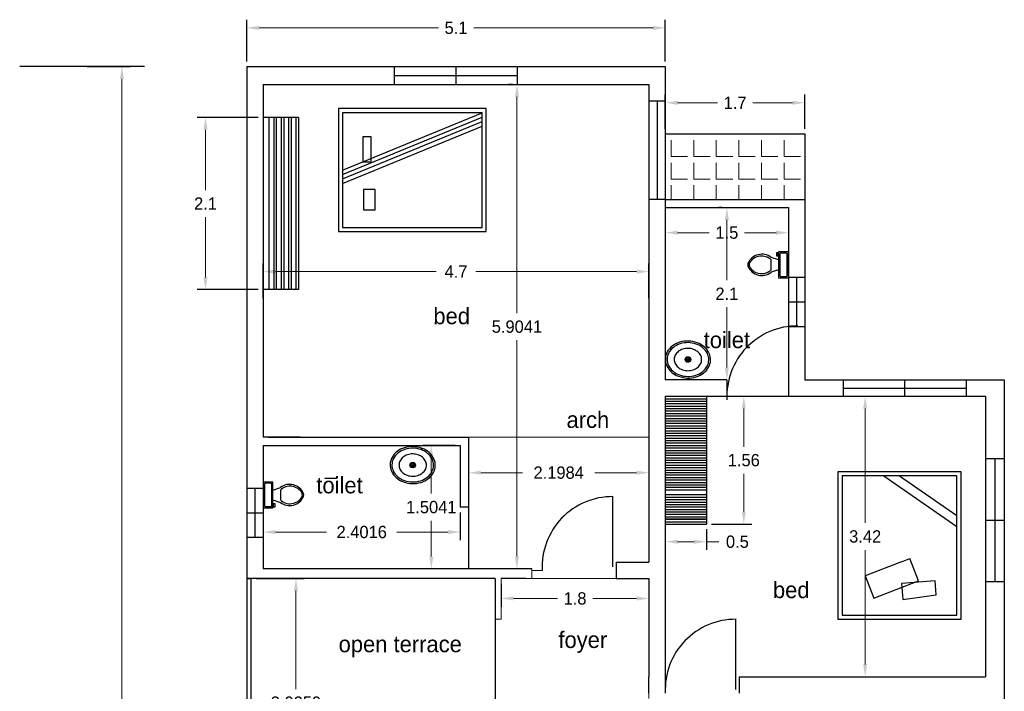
# Model space of a CAD drawing. Header units: inches. Extents: x -100 to 1476, y -184 to 112.
# Tile 12 of 36: x 30.56 to 42.56, y 36.38 to 44.57. Entities that reach past the tile are written whole.
import ezdxf

# ---------------------------------------------------------------- set-up
doc = ezdxf.new("R2010")
doc.units = ezdxf.units.IN
doc.header["$MEASUREMENT"] = 0
doc.header["$PDMODE"] = 66
doc.dimstyles.get("Standard").update_dxf_attribs({"dimtxt": 0.15, "dimasz": 0.15, "dimexe": 0.1, "dimexo": 0.0625, "dimgap": 0.09, "dimtad": 0, "dimtih": 1, "dimtoh": 1, "dimdec": 4, "dimdsep": 46, "dimtxsty": 'Standard', "dimcen": 0.09, "dimadec": 0, "dimazin": 0, "dimtfac": 1, "dimtdec": 4, "dimtofl": 0, "dimtmove": 0, "dimatfit": 3, "dimfxl": 0, "dimtolj": 1, "dimtzin": 0, "dimlwd": 15, "dimarcsym": 0})

# ---------------------------------------------------------------- blocks, each defined once
blk = doc.blocks.new('*D12')
at = {"color": 0, "lineweight": -2, "transparency": 16777216}
for p, q in [((31.385, 43.998), (31.909, 43.998)), ((31.746, 28.137), (31.709, 28.137))]:
    blk.add_line(p, q, dxfattribs=at)
at = {"color": 0, "lineweight": 15, "transparency": 16777216}
for p, q in [((31.809, 43.848), (31.809, 36.233)), ((31.809, 28.287), (31.809, 35.903))]:
    blk.add_line(p, q, dxfattribs=at)
at = {"color": 0, "transparency": 16777216}
for points in [[(31.784, 43.848), (31.834, 43.848), (31.809, 43.998)], [(31.784, 28.287), (31.834, 28.287), (31.809, 28.137)]]:
    blk.add_solid(points, dxfattribs=at)
at = {"layer": 'Defpoints', "color": 0, "transparency": 16777216}
for p in [(31.323, 43.998), (31.809, 28.137), (31.809, 28.137)]:
    blk.add_point(p, dxfattribs=at)
at = {"color": 0, "transparency": 16777216, "insert": (31.809, 36.068), "char_height": 0.15, "attachment_point": 5}
blk.add_mtext('\\A1;15.861', dxfattribs=at)
blk = doc.blocks.new('*D16')
at = {"color": 0, "lineweight": -2, "transparency": 16777216}
for p, q in [((40.442, 39.977), (40.964, 39.977)), ((40.442, 36.557), (40.964, 36.557))]:
    blk.add_line(p, q, dxfattribs=at)
at = {"color": 0, "lineweight": 15, "transparency": 16777216}
for p, q in [((40.864, 39.827), (40.864, 38.432)), ((40.864, 36.707), (40.864, 38.102))]:
    blk.add_line(p, q, dxfattribs=at)
at = {"color": 0, "transparency": 16777216}
for points in [[(40.839, 39.827), (40.889, 39.827), (40.864, 39.977)], [(40.839, 36.707), (40.889, 36.707), (40.864, 36.557)]]:
    blk.add_solid(points, dxfattribs=at)
at = {"layer": 'Defpoints', "color": 0, "transparency": 16777216}
for p in [(40.379, 39.977), (40.379, 36.557), (40.864, 36.557)]:
    blk.add_point(p, dxfattribs=at)
at = {"color": 0, "transparency": 16777216, "insert": (40.864, 38.267), "char_height": 0.15, "attachment_point": 5}
blk.add_mtext('\\A1;3.42', dxfattribs=at)
blk = doc.blocks.new('*D18')
at = {"color": 0, "lineweight": -2, "transparency": 16777216}
for p, q in [((38.429, 38.355), (38.429, 38.103)), ((38.929, 38.355), (38.929, 38.103))]:
    blk.add_line(p, q, dxfattribs=at)
at = {"color": 0, "lineweight": 15, "transparency": 16777216}
for p, q in [((38.579, 38.203), (38.779, 38.203)), ((38.929, 38.203), (39.079, 38.203))]:
    blk.add_line(p, q, dxfattribs=at)
at = {"color": 0, "transparency": 16777216}
for points in [[(38.579, 38.228), (38.579, 38.178), (38.429, 38.203)], [(38.779, 38.228), (38.779, 38.178), (38.929, 38.203)]]:
    blk.add_solid(points, dxfattribs=at)
at = {"layer": 'Defpoints', "color": 0, "transparency": 16777216}
for p in [(38.429, 38.417), (38.929, 38.417), (38.929, 38.203)]:
    blk.add_point(p, dxfattribs=at)
at = {"color": 0, "transparency": 16777216, "insert": (39.307, 38.203), "char_height": 0.15, "attachment_point": 5}
blk.add_mtext('\\A1;0.5', dxfattribs=at)
blk = doc.blocks.new('*D19')
at = {"color": 0, "lineweight": -2, "transparency": 16777216}
for p, q in [((38.992, 39.977), (39.485, 39.977)), ((38.992, 38.417), (39.485, 38.417))]:
    blk.add_line(p, q, dxfattribs=at)
at = {"color": 0, "lineweight": 15, "transparency": 16777216}
for p, q in [((39.385, 39.827), (39.385, 39.362)), ((39.385, 38.567), (39.385, 39.032))]:
    blk.add_line(p, q, dxfattribs=at)
at = {"color": 0, "transparency": 16777216}
for points in [[(39.36, 39.827), (39.41, 39.827), (39.385, 39.977)], [(39.36, 38.567), (39.41, 38.567), (39.385, 38.417)]]:
    blk.add_solid(points, dxfattribs=at)
at = {"layer": 'Defpoints', "color": 0, "transparency": 16777216}
for p in [(38.929, 39.977), (38.929, 38.417), (39.385, 38.417)]:
    blk.add_point(p, dxfattribs=at)
at = {"color": 0, "transparency": 16777216, "insert": (39.385, 39.197), "char_height": 0.15, "attachment_point": 5}
blk.add_mtext('\\A1;1.56', dxfattribs=at)
blk = doc.blocks.new('*D20')
at = {"color": 0, "lineweight": -2, "transparency": 16777216}
for p, q in [((33.329, 44.061), (33.329, 44.569)), ((38.429, 44.061), (38.429, 44.569))]:
    blk.add_line(p, q, dxfattribs=at)
at = {"color": 0, "lineweight": 15, "transparency": 16777216}
for p, q in [((33.479, 44.469), (35.664, 44.469)), ((38.279, 44.469), (36.094, 44.469))]:
    blk.add_line(p, q, dxfattribs=at)
at = {"color": 0, "transparency": 16777216}
for points in [[(33.479, 44.494), (33.479, 44.444), (33.329, 44.469)], [(38.279, 44.494), (38.279, 44.444), (38.429, 44.469)]]:
    blk.add_solid(points, dxfattribs=at)
at = {"layer": 'Defpoints', "color": 0, "transparency": 16777216}
for p in [(38.429, 44.469), (33.329, 43.998), (38.429, 43.998)]:
    blk.add_point(p, dxfattribs=at)
at = {"color": 0, "transparency": 16777216, "insert": (35.879, 44.469), "char_height": 0.15, "attachment_point": 5}
blk.add_mtext('\\A1;5.1', dxfattribs=at)
blk = doc.blocks.new('*D21')
at = {"color": 0, "lineweight": -2, "transparency": 16777216}
for p, q in [((38.429, 43.24), (38.429, 43.656)), ((40.129, 43.24), (40.129, 43.656))]:
    blk.add_line(p, q, dxfattribs=at)
at = {"color": 0, "lineweight": 15, "transparency": 16777216}
for p, q in [((38.579, 43.556), (39.064, 43.556)), ((39.979, 43.556), (39.494, 43.556))]:
    blk.add_line(p, q, dxfattribs=at)
at = {"color": 0, "transparency": 16777216}
for points in [[(38.579, 43.581), (38.579, 43.531), (38.429, 43.556)], [(39.979, 43.581), (39.979, 43.531), (40.129, 43.556)]]:
    blk.add_solid(points, dxfattribs=at)
at = {"layer": 'Defpoints', "color": 0, "transparency": 16777216}
for p in [(40.129, 43.556), (38.429, 43.177), (40.129, 43.177)]:
    blk.add_point(p, dxfattribs=at)
at = {"color": 0, "transparency": 16777216, "insert": (39.279, 43.556), "char_height": 0.15, "attachment_point": 5}
blk.add_mtext('\\A1;1.7', dxfattribs=at)
blk = doc.blocks.new('Toilet - top')
for p, q in [((9.5, -6), (9.5, -2)), ((-10, -8.5), (-8, -8.5)), ((-10, -9.5), (-10, -8.5)), ((-7, -9.5), (-10, -9.5)), ((-8, -8.5), (-8, -8)), ((-7, -8), (-7, -9.5)), ((-4, -8), (-6, -14)), ((4, -14), (-4, -14)), ((4, -8), (6, -14))]:
    blk.add_line(p, q)
blk.add_lwpolyline([(10.5, -8), (10.5, 0), (-10.5, 0), (-10.5, -8)], close=True)
for points in [[(-9.5, -2), (-9.5, -6)], [(8.5, -1), (-8.5, -1)], [(-8.5, -7), (8.5, -7)]]:
    blk.add_lwpolyline(points)
for centre, radius, start, end in [((-8.62, -1.88), 0.884, 81.8699, 188.1301), ((-8.62, -6.12), 0.884, 171.8699, 278.1301), ((8.62, -1.88), 0.884, 351.8699, 98.1301), ((8.62, -6.12), 0.884, 261.8699, 8.1301), ((3.52, -21.58), 12.17, 141.46911, 247.97143), ((4.2, -21.82), 11.33, 136.36773, 238.94682), ((-3.52, -21.58), 12.17, 292.02843, 38.53071), ((-4.2, -21.82), 11.33, 301.05301, 43.63209), ((0, -27.88), 4, 245.73182, 294.26817), ((0, -29), 4, 254.86053, 285.13947)]:
    blk.add_arc(centre, radius, start, end)
blk = doc.blocks.new('Sink - Oval top')
for p, q in [((-1, 0), (1, 0)), ((0, 1), (0, -1))]:
    blk.add_line(p, q)
at = {"linetype": 'Continuous'}
for points in [[(-12.23, 0.39, 0.117634), (-11.46, -3.36, 0.104469), (-8.88, -6.8, 0.090016), (-5.08, -9.07, 0.08192), (-0.32, -10.02, 0.08192), (4.49, -9.38, 0.090016), (8.42, -7.36, 0.104469), (11.22, -4.09, 0.117634), (12.23, -0.39, 0.117634), (11.46, 3.36, 0.104469), (8.88, 6.8, 0.090016), (5.08, 9.07, 0.08192), (0.32, 10.02, 0.08192), (-4.49, 9.38, 0.090016), (-8.42, 7.36, 0.104469), (-11.22, 4.09, 0.117634)], [(-11.29, 0.16, 0.118622), (-10.52, -3.25, 0.104678), (-8.07, -6.36, 0.089562), (-4.54, -8.37, 0.081185), (-0.13, -9.15, 0.081185), (4.3, -8.49, 0.089562), (7.89, -6.58, 0.104678), (10.42, -3.55, 0.118622), (11.29, -0.16, 0.118622), (10.52, 3.25, 0.104678), (8.07, 6.36, 0.089562), (4.54, 8.37, 0.081185), (0.13, 9.15, 0.081185), (-4.3, 8.49, 0.089562), (-7.89, 6.58, 0.104678), (-10.42, 3.55, 0.118622)], [(-7.42, 0.08, 0.118283), (-6.91, -2.17, 0.104607), (-5.29, -4.21, 0.089718), (-2.97, -5.53, 0.081436), (-0.07, -6.04, 0.081436), (2.84, -5.59, 0.089718), (5.2, -4.33, 0.104607), (6.86, -2.32, 0.118283), (7.42, -0.08, 0.118283), (6.91, 2.17, 0.104607), (5.29, 4.21, 0.089718), (2.97, 5.53, 0.081436), (0.07, 6.04, 0.081436), (-2.84, 5.59, 0.089718), (-5.2, 4.33, 0.104607), (-6.86, 2.32, 0.118283)]]:
    blk.add_lwpolyline(points, format="xyb", close=True, dxfattribs=at)
for radius in [1.5, 1]:
    blk.add_circle((0, 0), radius)
blk = doc.blocks.new('*D32')
at = {"color": 0, "lineweight": -2, "transparency": 16777216}
for p, q in [((39.117, 42.277), (39.079, 42.277)), ((39.117, 40.177), (39.079, 40.177))]:
    blk.add_line(p, q, dxfattribs=at)
at = {"color": 0, "lineweight": 15, "transparency": 16777216}
for p, q in [((39.179, 42.127), (39.179, 41.392)), ((39.179, 40.327), (39.179, 41.062))]:
    blk.add_line(p, q, dxfattribs=at)
at = {"color": 0, "lineweight": 18, "transparency": 16777216}
for points in [[(39.154, 42.127), (39.204, 42.127), (39.179, 42.277)], [(39.154, 40.327), (39.204, 40.327), (39.179, 40.177)]]:
    blk.add_solid(points, dxfattribs=at)
at = {"layer": 'Defpoints', "color": 0, "lineweight": 18, "transparency": 16777216}
for p in [(39.179, 42.277), (39.179, 42.277), (39.179, 40.177)]:
    blk.add_point(p, dxfattribs=at)
at = {"color": 0, "transparency": 16777216, "insert": (39.179, 41.227), "char_height": 0.15, "attachment_point": 5}
blk.add_mtext('\\A1;2.1', dxfattribs=at)
blk = doc.blocks.new('*D33')
at = {"color": 0, "lineweight": -2, "transparency": 16777216}
for p, q in [((38.429, 42.215), (38.429, 41.872)), ((39.929, 42.215), (39.929, 41.872))]:
    blk.add_line(p, q, dxfattribs=at)
at = {"color": 0, "lineweight": 15, "transparency": 16777216}
for p, q in [((38.579, 41.972), (38.964, 41.972)), ((39.779, 41.972), (39.394, 41.972))]:
    blk.add_line(p, q, dxfattribs=at)
at = {"color": 0, "lineweight": 18, "transparency": 16777216}
for points in [[(38.579, 41.997), (38.579, 41.947), (38.429, 41.972)], [(39.779, 41.997), (39.779, 41.947), (39.929, 41.972)]]:
    blk.add_solid(points, dxfattribs=at)
at = {"layer": 'Defpoints', "color": 0, "lineweight": 18, "transparency": 16777216}
for p in [(38.429, 42.277), (39.929, 42.277), (38.429, 41.972)]:
    blk.add_point(p, dxfattribs=at)
at = {"color": 0, "transparency": 16777216, "insert": (39.179, 41.972), "char_height": 0.15, "attachment_point": 5}
blk.add_mtext('\\A1;1.5', dxfattribs=at)
blk = doc.blocks.new('*D34')
at = {"color": 0, "lineweight": -2, "transparency": 16777216}
for p, q in [((33.467, 43.377), (32.727, 43.377)), ((33.467, 41.277), (32.727, 41.277))]:
    blk.add_line(p, q, dxfattribs=at)
at = {"color": 0, "lineweight": 15, "transparency": 16777216}
for p, q in [((32.827, 43.227), (32.827, 42.492)), ((32.827, 41.427), (32.827, 42.162))]:
    blk.add_line(p, q, dxfattribs=at)
at = {"color": 0, "transparency": 16777216}
for points in [[(32.802, 43.227), (32.852, 43.227), (32.827, 43.377)], [(32.802, 41.427), (32.852, 41.427), (32.827, 41.277)]]:
    blk.add_solid(points, dxfattribs=at)
at = {"layer": 'Defpoints', "color": 0, "transparency": 16777216}
for p in [(33.529, 43.377), (32.827, 41.277), (33.529, 41.277)]:
    blk.add_point(p, dxfattribs=at)
at = {"color": 0, "transparency": 16777216, "insert": (32.827, 42.327), "char_height": 0.15, "attachment_point": 5}
blk.add_mtext('\\A1;2.1', dxfattribs=at)
blk = doc.blocks.new('*D237')
at = {"color": 0, "linetype": 'ByBlock', "lineweight": -2, "ltscale": 0.0008, "transparency": 16777216}
for p, q in [((33.529, 41.173), (33.529, 41.597)), ((38.229, 41.173), (38.229, 41.597))]:
    blk.add_line(p, q, dxfattribs=at)
at = {"color": 0, "linetype": 'ByBlock', "lineweight": 15, "ltscale": 0.0008, "transparency": 16777216}
for p, q in [((33.679, 41.497), (35.639, 41.497)), ((38.079, 41.497), (36.119, 41.497))]:
    blk.add_line(p, q, dxfattribs=at)
at = {"color": 0, "linetype": 'ByBlock', "ltscale": 0.0008, "transparency": 16777216}
for points in [[(33.679, 41.522), (33.679, 41.472), (33.529, 41.497)], [(38.079, 41.522), (38.079, 41.472), (38.229, 41.497)]]:
    blk.add_solid(points, dxfattribs=at)
at = {"layer": 'Defpoints', "color": 0, "linetype": 'ByBlock', "ltscale": 0.0008, "transparency": 16777216}
for p in [(38.229, 41.497), (33.529, 41.111), (38.229, 41.111)]:
    blk.add_point(p, dxfattribs=at)
at = {"color": 0, "linetype": 'ByBlock', "ltscale": 0.0008, "transparency": 16777216, "insert": (35.879, 41.497), "char_height": 0.15, "attachment_point": 5}
blk.add_mtext('\\A1;4.7', dxfattribs=at)
blk = doc.blocks.new('*D238')
at = {"color": 0, "linetype": 'ByBlock', "lineweight": -2, "ltscale": 0.0008, "transparency": 16777216}
for p, q in [((35.868, 39.377), (35.478, 39.377)), ((35.868, 37.873), (35.478, 37.873))]:
    blk.add_line(p, q, dxfattribs=at)
at = {"color": 0, "linetype": 'ByBlock', "lineweight": 15, "ltscale": 0.0008, "transparency": 16777216}
for p, q in [((35.578, 39.227), (35.578, 38.79)), ((35.578, 38.023), (35.578, 38.46))]:
    blk.add_line(p, q, dxfattribs=at)
at = {"color": 0, "linetype": 'ByBlock', "lineweight": 18, "ltscale": 0.0008, "transparency": 16777216}
for points in [[(35.553, 39.227), (35.603, 39.227), (35.578, 39.377)], [(35.553, 38.023), (35.603, 38.023), (35.578, 37.873)]]:
    blk.add_solid(points, dxfattribs=at)
at = {"layer": 'Defpoints', "color": 0, "linetype": 'ByBlock', "lineweight": 18, "ltscale": 0.0008, "transparency": 16777216}
for p in [(35.931, 39.377), (35.578, 37.873), (35.931, 37.873)]:
    blk.add_point(p, dxfattribs=at)
at = {"color": 0, "linetype": 'ByBlock', "ltscale": 0.0008, "transparency": 16777216, "insert": (35.578, 38.625), "char_height": 0.15, "attachment_point": 5}
blk.add_mtext('\\A1;1.5041', dxfattribs=at)
blk = doc.blocks.new('*D239')
at = {"color": 0, "linetype": 'ByBlock', "lineweight": -2, "ltscale": 0.0008, "transparency": 16777216}
for p, q in [((33.442, 37.753), (34.029, 37.753)), ((33.442, 34.727), (34.029, 34.727))]:
    blk.add_line(p, q, dxfattribs=at)
at = {"color": 0, "linetype": 'ByBlock', "lineweight": 15, "ltscale": 0.0008, "transparency": 16777216}
for p, q in [((33.929, 37.603), (33.929, 36.405)), ((33.929, 34.877), (33.929, 36.075))]:
    blk.add_line(p, q, dxfattribs=at)
at = {"color": 0, "linetype": 'ByBlock', "lineweight": 18, "ltscale": 0.0008, "transparency": 16777216}
for points in [[(33.904, 37.603), (33.954, 37.603), (33.929, 37.753)], [(33.904, 34.877), (33.954, 34.877), (33.929, 34.727)]]:
    blk.add_solid(points, dxfattribs=at)
at = {"layer": 'Defpoints', "color": 0, "linetype": 'ByBlock', "lineweight": 18, "ltscale": 0.0008, "transparency": 16777216}
for p in [(33.379, 37.753), (33.379, 34.727), (33.929, 34.727)]:
    blk.add_point(p, dxfattribs=at)
at = {"color": 0, "linetype": 'ByBlock', "lineweight": 18, "ltscale": 0.0008, "transparency": 16777216, "insert": (33.929, 36.24), "char_height": 0.15, "attachment_point": 5}
blk.add_mtext('\\A1;3.0259', dxfattribs=at)
blk = doc.blocks.new('*D240')
at = {"color": 0, "linetype": 'ByBlock', "lineweight": -2, "ltscale": 0.0008, "transparency": 16777216}
for p, q in [((36.031, 39.415), (36.031, 38.945)), ((38.229, 39.315), (38.229, 38.945))]:
    blk.add_line(p, q, dxfattribs=at)
at = {"color": 0, "linetype": 'ByBlock', "lineweight": 15, "ltscale": 0.0008, "transparency": 16777216}
for p, q in [((36.181, 39.045), (36.69, 39.045)), ((38.079, 39.045), (37.57, 39.045))]:
    blk.add_line(p, q, dxfattribs=at)
at = {"color": 0, "linetype": 'ByBlock', "lineweight": 18, "ltscale": 0.0008, "transparency": 16777216}
for points in [[(36.181, 39.07), (36.181, 39.02), (36.031, 39.045)], [(38.079, 39.07), (38.079, 39.02), (38.229, 39.045)]]:
    blk.add_solid(points, dxfattribs=at)
at = {"layer": 'Defpoints', "color": 0, "linetype": 'ByBlock', "lineweight": 18, "ltscale": 0.0008, "transparency": 16777216}
for p in [(36.031, 39.477), (38.229, 39.377), (38.229, 39.045)]:
    blk.add_point(p, dxfattribs=at)
at = {"color": 0, "linetype": 'ByBlock', "lineweight": 18, "ltscale": 0.0008, "transparency": 16777216, "insert": (37.13, 39.045), "char_height": 0.15, "attachment_point": 5}
blk.add_mtext('\\A1;2.1984', dxfattribs=at)
blk = doc.blocks.new('*D241')
at = {"color": 0, "linetype": 'ByBlock', "lineweight": -2, "ltscale": 0.0008, "transparency": 16777216}
for p, q in [((33.529, 38.553), (33.529, 38.221)), ((35.931, 38.561), (35.931, 38.221))]:
    blk.add_line(p, q, dxfattribs=at)
at = {"color": 0, "linetype": 'ByBlock', "lineweight": 15, "ltscale": 0.0008, "transparency": 16777216}
for p, q in [((33.679, 38.321), (34.302, 38.321)), ((35.781, 38.321), (35.157, 38.321))]:
    blk.add_line(p, q, dxfattribs=at)
at = {"color": 0, "linetype": 'ByBlock', "lineweight": 18, "ltscale": 0.0008, "transparency": 16777216}
for points in [[(33.679, 38.346), (33.679, 38.296), (33.529, 38.321)], [(35.781, 38.346), (35.781, 38.296), (35.931, 38.321)]]:
    blk.add_solid(points, dxfattribs=at)
at = {"layer": 'Defpoints', "color": 0, "linetype": 'ByBlock', "lineweight": 18, "ltscale": 0.0008, "transparency": 16777216}
for p in [(33.529, 38.616), (35.931, 38.623), (33.529, 38.321)]:
    blk.add_point(p, dxfattribs=at)
at = {"color": 0, "linetype": 'ByBlock', "lineweight": 18, "ltscale": 0.0008, "transparency": 16777216, "insert": (34.73, 38.321), "char_height": 0.15, "attachment_point": 5}
blk.add_mtext('\\A1;2.4016', dxfattribs=at)
blk = doc.blocks.new('*D440')
at = {"color": 0, "linetype": 'ByBlock', "lineweight": -2, "ltscale": 3, "transparency": 16777216}
for p, q in [((36.567, 43.777), (36.521, 43.777)), ((36.567, 37.873), (36.521, 37.873))]:
    blk.add_line(p, q, dxfattribs=at)
at = {"color": 0, "linetype": 'ByBlock', "lineweight": 15, "ltscale": 3, "transparency": 16777216}
for p, q in [((36.621, 43.627), (36.621, 40.99)), ((36.621, 38.023), (36.621, 40.66))]:
    blk.add_line(p, q, dxfattribs=at)
at = {"color": 0, "linetype": 'ByBlock', "lineweight": 18, "ltscale": 3, "transparency": 16777216}
for points in [[(36.646, 43.627), (36.596, 43.627), (36.621, 43.777)], [(36.596, 38.023), (36.646, 38.023), (36.621, 37.873)]]:
    blk.add_solid(points, dxfattribs=at)
at = {"layer": 'Defpoints', "color": 0, "linetype": 'ByBlock', "lineweight": 18, "transparency": 16777216}
for p in [(36.629, 43.777), (36.621, 37.873), (36.629, 37.873)]:
    blk.add_point(p, dxfattribs=at)
at = {"color": 0, "linetype": 'ByBlock', "lineweight": 18, "ltscale": 3, "transparency": 16777216, "insert": (36.621, 40.825), "char_height": 0.15, "attachment_point": 5}
blk.add_mtext('\\A1;5.9041', dxfattribs=at)
blk = doc.blocks.new('*D441')
at = {"color": 0, "linetype": 'ByBlock', "lineweight": -2, "ltscale": 3, "transparency": 16777216}
for p, q in [((36.429, 37.691), (36.429, 37.411)), ((38.229, 37.691), (38.229, 37.411))]:
    blk.add_line(p, q, dxfattribs=at)
at = {"color": 0, "linetype": 'ByBlock', "lineweight": 15, "ltscale": 3, "transparency": 16777216}
for p, q in [((36.579, 37.511), (37.114, 37.511)), ((38.079, 37.511), (37.544, 37.511))]:
    blk.add_line(p, q, dxfattribs=at)
at = {"color": 0, "linetype": 'ByBlock', "lineweight": 18, "ltscale": 3, "transparency": 16777216}
for points in [[(36.579, 37.536), (36.579, 37.486), (36.429, 37.511)], [(38.079, 37.486), (38.079, 37.536), (38.229, 37.511)]]:
    blk.add_solid(points, dxfattribs=at)
at = {"layer": 'Defpoints', "color": 0, "linetype": 'ByBlock', "lineweight": 18, "transparency": 16777216}
for p in [(36.429, 37.753), (38.229, 37.753), (38.229, 37.511)]:
    blk.add_point(p, dxfattribs=at)
at = {"color": 0, "linetype": 'ByBlock', "lineweight": 18, "ltscale": 3, "transparency": 16777216, "insert": (37.329, 37.511), "char_height": 0.15, "attachment_point": 5}
blk.add_mtext('\\A1;1.8', dxfattribs=at)

msp = doc.modelspace()

# ---------------------------------------------------------------- hatches: boundary and pattern name
at = {"linetype": 'ByBlock', "lineweight": 18, "ltscale": 0.0008}
h = msp.add_hatch(dxfattribs=at)
h.set_pattern_fill('ANGLE', color=3)
h.set_pattern_definition([(0, (0, 0), (0, 0.275), [0.2, -0.075]), (90, (0, 0), (-0.275, 2e-17), [0.2, -0.075])])
h.paths.add_polyline_path([(40.12907, 43.17742), (38.42907, 43.17742), (38.42907, 42.37742), (40.12907, 42.37742)])

# ---------------------------------------------------------------- linework, layer by layer
for p, q in [((32.08212, 43.99842), (30.5629, 43.99842)), ((33.32907, 43.99842), (38.42907, 43.99842)), ((33.32907, 43.99842), (33.32907, 29.15742)), ((35.12907, 43.77742), (35.12907, 43.99842)), ((35.87907, 43.77742), (35.87907, 43.99842)), ((36.62907, 43.77742), (36.62907, 43.99842)), ((38.42907, 43.99842), (38.42907, 42.07742)), ((35.12907, 43.88792), (36.62907, 43.88792)), ((33.52907, 43.77742), (38.22907, 43.77742)), ((33.52907, 43.77742), (33.52907, 39.47742)), ((37.72907, 43.77742), (38.22907, 43.77742)), ((38.22907, 43.77742), (38.22907, 37.95334)), ((38.42907, 43.77742), (38.42907, 42.07742)), ((38.42907, 43.57742), (38.22907, 43.57742)), ((38.32907, 43.57742), (38.32907, 42.37742)), ((34.49642, 42.73478), (36.19642, 43.43478)), ((33.95907, 43.37742), (33.52907, 43.37742)), ((33.59907, 43.37742), (33.59907, 41.27742)), ((33.65907, 43.37742), (33.65907, 41.27742)), ((33.68907, 43.37742), (33.68907, 41.27742)), ((33.74907, 43.37742), (33.74907, 41.27742)), ((33.74907, 43.37742), (33.74907, 41.27742)), ((33.77907, 43.37742), (33.77907, 41.27742)), ((33.83907, 43.37742), (33.83907, 41.27742)), ((33.86907, 43.37742), (33.86907, 41.27742)), ((33.92907, 43.37742), (33.92907, 41.27742)), ((33.95907, 43.37742), (33.95907, 41.27742)), ((34.49642, 42.68071), (36.19642, 43.38071)), ((34.49642, 42.62664), (36.19642, 43.32664)), ((34.49642, 42.57256), (36.19642, 43.27256)), ((38.42907, 43.17742), (40.12907, 43.17742)), ((40.12907, 43.17742), (40.12907, 40.17742)), ((38.42907, 42.37742), (38.22907, 42.37742)), ((38.42907, 42.37742), (40.12907, 42.37742)), ((38.42907, 42.27742), (38.42907, 40.17742)), ((38.42907, 42.27742), (39.92907, 42.27742)), ((39.92907, 42.27742), (39.92907, 40.17742)), ((38.42907, 41.97742), (38.42907, 40.17742)), ((40.12907, 41.42485), (39.92907, 41.42485)), ((40.02907, 41.42485), (40.02907, 40.82485)), ((33.95907, 41.27742), (33.52907, 41.27742)), ((40.12907, 41.12485), (39.92907, 41.12485)), ((40.12907, 40.82485), (39.92907, 40.82485)), ((38.42907, 40.17742), (38.42907, 40.17742)), ((39.17907, 40.17742), (38.42907, 40.17742)), ((39.17907, 40.17742), (39.17907, 39.97742)), ((39.92907, 40.17742), (39.92907, 39.97742)), ((40.12907, 40.17742), (42.55907, 40.17742)), ((40.59407, 40.17742), (40.59407, 39.97742)), ((40.59407, 40.07742), (42.09407, 40.07742)), ((41.34407, 40.17742), (41.34407, 39.97742)), ((42.09407, 40.17742), (42.09407, 39.97742)), ((42.55907, 40.17742), (42.55907, 28.13742)), ((38.42907, 39.97742), (38.42907, 36.55742)), ((38.42907, 39.97742), (42.32907, 39.97742)), ((38.42907, 39.97742), (38.92907, 39.97742)), ((38.42907, 39.94742), (38.92907, 39.94742)), ((38.92907, 39.97742), (38.92907, 38.77742)), ((42.32907, 39.97742), (42.32907, 36.55742)), ((38.42907, 39.91742), (38.92907, 39.91742)), ((38.42907, 39.88742), (38.92907, 39.88742)), ((38.42907, 39.85742), (38.92907, 39.85742)), ((38.42907, 39.85742), (38.92907, 39.85742)), ((38.42907, 39.82742), (38.92907, 39.82742)), ((38.42907, 39.79742), (38.92907, 39.79742)), ((38.42907, 39.76742), (38.92907, 39.76742)), ((38.42907, 39.76742), (38.92907, 39.76742)), ((38.42907, 39.73742), (38.92907, 39.73742)), ((38.42907, 39.70742), (38.92907, 39.70742)), ((38.42907, 39.67742), (38.92907, 39.67742)), ((38.42907, 39.67742), (38.92907, 39.67742)), ((38.42907, 39.64742), (38.92907, 39.64742)), ((38.42907, 39.61742), (38.92907, 39.61742)), ((38.42907, 39.58742), (38.92907, 39.58742)), ((38.42907, 39.58742), (38.92907, 39.58742)), ((33.97975, 39.47742), (33.52907, 39.47742)), ((33.58907, 39.47742), (36.0307, 39.47742)), ((33.97975, 39.47742), (33.97975, 39.47742)), ((36.0307, 39.47742), (36.0307, 37.87334)), ((38.42907, 39.55742), (38.92907, 39.55742)), ((38.42907, 39.52742), (38.92907, 39.52742)), ((38.42907, 39.49742), (38.92907, 39.49742)), ((38.42907, 39.49742), (38.92907, 39.49742)), ((38.42907, 39.46742), (38.92907, 39.46742)), ((33.52907, 39.37742), (35.9307, 39.37742)), ((33.52907, 39.37742), (33.52907, 37.87334)), ((33.97975, 39.37742), (33.97975, 39.37742)), ((35.9307, 39.37742), (35.9307, 38.62334)), ((38.42907, 39.43742), (38.92907, 39.43742)), ((38.42907, 39.40742), (38.92907, 39.40742)), ((38.42907, 39.37742), (38.92907, 39.37742)), ((38.42907, 39.34742), (38.92907, 39.34742)), ((38.42907, 39.31742), (38.92907, 39.31742)), ((38.42907, 39.28742), (38.92907, 39.28742)), ((38.42907, 39.28742), (38.92907, 39.28742)), ((38.42907, 39.25742), (38.92907, 39.25742)), ((38.42907, 39.22742), (38.92907, 39.22742)), ((38.42907, 39.19742), (38.92907, 39.19742)), ((38.42907, 39.19742), (38.92907, 39.19742)), ((38.42907, 39.16742), (38.92907, 39.16742)), ((38.42907, 39.13742), (38.92907, 39.13742)), ((42.32907, 39.21673), (42.55907, 39.21673)), ((42.44407, 39.21673), (42.44407, 37.71673)), ((38.42907, 39.10742), (38.92907, 39.10742)), ((38.42907, 39.10742), (38.92907, 39.10742)), ((38.42907, 39.07742), (38.92907, 39.07742)), ((38.42907, 39.04742), (38.92907, 39.04742)), ((38.42907, 39.01742), (38.92907, 39.01742)), ((38.42907, 39.01742), (38.92907, 39.01742)), ((41.09265, 39.00721), (41.98192, 38.3903)), ((41.28192, 39.00721), (41.98192, 38.52258)), ((34.27907, 38.97742), (34.42907, 38.97742)), ((38.42907, 38.98742), (38.92907, 38.98742)), ((38.42907, 38.95742), (38.92907, 38.95742)), ((38.42907, 38.92742), (38.92907, 38.92742)), ((38.42907, 38.92742), (38.92907, 38.92742)), ((38.42907, 38.89742), (38.92907, 38.89742)), ((33.52907, 38.85334), (33.32907, 38.85334)), ((33.42907, 38.85334), (33.42907, 38.25334)), ((37.78482, 38.75336), (37.78482, 37.89652)), ((38.42907, 38.86742), (38.92907, 38.86742)), ((38.42907, 38.83742), (38.92907, 38.83742)), ((38.42907, 38.77742), (38.92907, 38.77742)), ((38.92907, 38.77742), (38.92907, 38.41742)), ((38.42907, 38.74742), (38.92907, 38.74742)), ((38.42907, 38.71742), (38.92907, 38.71742)), ((38.42907, 38.68742), (38.92907, 38.68742)), ((38.42907, 38.68742), (38.92907, 38.68742)), ((38.42907, 38.65742), (38.92907, 38.65742)), ((33.52907, 38.55334), (33.32907, 38.55334)), ((36.0307, 38.62334), (35.9307, 38.62334)), ((38.42907, 38.62742), (38.92907, 38.62742)), ((38.42907, 38.59742), (38.92907, 38.59742)), ((38.42907, 38.59742), (38.92907, 38.59742)), ((38.42907, 38.56742), (38.92907, 38.56742)), ((38.42907, 38.53742), (38.92907, 38.53742)), ((38.42907, 38.50742), (38.92907, 38.50742)), ((38.42907, 38.50742), (38.92907, 38.50742)), ((38.92907, 38.47742), (38.42907, 38.47742)), ((38.42907, 38.47742), (38.92907, 38.47742)), ((38.42907, 38.44742), (38.92907, 38.44742)), ((38.42907, 38.41742), (38.92907, 38.41742)), ((42.32907, 38.46673), (42.55907, 38.46673)), ((33.52907, 38.25334), (33.32907, 38.25334)), ((37.82907, 37.95334), (38.22907, 37.95334)), ((37.82907, 37.95334), (37.82907, 37.75334)), ((37.82907, 37.95334), (37.82907, 37.75334)), ((41.30815, 37.96), (40.86438, 37.78777)), ((41.30815, 37.96), (41.406, 37.99797)), ((41.51194, 37.72501), (41.406, 37.99797)), ((41.406, 37.99797), (41.406, 37.99797)), ((36.3552, 37.75334), (36.3552, 34.57742)), ((37.82907, 37.75334), (38.22907, 37.75334)), ((38.22907, 37.75334), (38.22907, 36.55742)), ((40.86438, 37.78777), (40.97031, 37.51481)), ((40.97031, 37.51481), (41.51194, 37.72501)), ((41.71572, 37.72515), (41.30815, 37.69383)), ((41.30815, 37.69383), (41.32315, 37.49867)), ((41.72879, 37.55513), (41.71572, 37.72515)), ((42.32907, 37.71673), (42.55907, 37.71673)), ((41.32315, 37.49867), (41.72879, 37.55513)), ((39.28482, 37.25744), (39.28482, 36.4006)), ((38.22907, 36.35742), (38.22907, 36.55742)), ((38.42907, 36.55742), (38.42907, 36.35742)), ((39.32907, 36.55742), (42.32907, 36.55742)), ((39.32907, 36.55742), (39.32907, 36.35742))]:
    msp.add_line(p, q)
at = {"color": 3, "linetype": 'ByBlock', "lineweight": 18, "ltscale": 0.0008}
for p, q in [((36.0307, 39.47742), (38.22907, 39.47742)), ((36.92907, 37.85334), (36.80294, 37.85334)), ((36.42907, 37.25742), (36.42907, 37.75334)), ((36.42907, 37.25742), (36.3552, 37.25742))]:
    msp.add_line(p, q, dxfattribs=at)
at = {"color": 3, "linetype": 'ByBlock', "ltscale": 0.0008}
for p, q in [((36.80294, 37.87334), (33.52907, 37.87334)), ((33.32907, 37.75334), (33.37907, 37.75334)), ((36.3552, 37.75334), (33.32907, 37.75334)), ((33.37907, 37.75334), (33.37907, 34.72742)), ((36.72907, 37.75334), (36.42907, 37.75334)), ((37.82907, 37.75334), (38.22907, 37.75334))]:
    msp.add_line(p, q, dxfattribs=at)
at = {"color": 4, "linetype": 'ByBlock', "lineweight": 18, "ltscale": 3}
for p, q in [((36.80294, 37.87334), (36.80294, 37.75334)), ((38.22907, 37.75334), (36.42907, 37.75334)), ((36.42907, 37.75334), (36.42907, 37.25742)), ((38.22907, 37.75334), (38.22907, 36.29334))]:
    msp.add_line(p, q, dxfattribs=at)
for points in [[(34.44642, 41.98478), (36.24642, 41.98478), (36.24642, 43.48478), (34.44642, 43.48478)], [(34.44642, 41.98478), (36.24642, 41.98478), (36.24642, 43.48478), (34.44642, 43.48478)], [(34.49642, 42.03478), (36.19642, 42.03478), (36.19642, 43.43478), (34.49642, 43.43478)], [(34.84632, 43.13956), (34.74321, 43.13956), (34.74321, 42.8364), (34.84632, 42.8364)], [(34.89288, 42.50023), (34.75275, 42.50023), (34.75275, 42.24947), (34.89288, 42.24947)], [(40.53192, 39.05721), (40.53192, 37.25721), (42.03192, 37.25721), (42.03192, 39.05721)], [(40.53192, 39.05721), (40.53192, 37.25721), (42.03192, 37.25721), (42.03192, 39.05721)], [(40.58192, 39.00721), (40.58192, 37.30721), (41.98192, 37.30721), (41.98192, 39.00721)]]:
    msp.add_lwpolyline(points, close=True)
for centre in [(40.03591, 39.97742), (37.78482, 37.89652), (39.28482, 36.4006)]:
    msp.add_arc(centre, 0.85684, 89.583891, 182.888919)

# ---------------------------------------------------------------- block references
for p, xscale, yscale, zscale, rotation in [((39.92907, 41.57953), 0.01499999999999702, 0.01499999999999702, 0.01499999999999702, 270), ((33.52907, 38.77334), 0.01500000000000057, 0.01500000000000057, 0.01500000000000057, 90)]:
    msp.add_blockref('Toilet - top', p, dxfattribs=dict(xscale=xscale, yscale=yscale, zscale=zscale, rotation=rotation))
at = {"xscale": 0.02250000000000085, "yscale": 0.02250000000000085, "zscale": 0.02250000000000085}
for p in [(38.70433, 40.42492), (35.35152, 39.13789)]:
    msp.add_blockref('Sink - Oval top', p, dxfattribs=at)

# ---------------------------------------------------------------- texts
at = {"char_height": 0.2, "width": 3.5819957, "attachment_point": 1}
for s, insert in [('{\\fVani|b0|i0|c0|p34;bed}', (35.60283, 41.05577)), ('{\\fVani|b0|i0|c0|p34;toilet}', (38.89642, 40.7638)), ('{\\fVani|b0|i0|c0|p34;arch}', (37.22514, 39.79099)), ('{\\fVani|b0|i0|c0|p34;toilet}', (34.17686, 38.99314)), ('{\\fVani|b0|i0|c0|p34;bed}', (39.74012, 37.7154)), ('{\\fVani|b0|i0|c0|p34;foyer}', (37.12634, 37.1075)), ('{\\fVani|b0|i0|c0|p34;open terrace}', (34.44837, 37.05557))]:
    msp.add_mtext(s, dxfattribs=dict(at, insert=insert))

# ---------------------------------------------------------------- dimensions: what is measured, and where the dimension line sits
for base, p1, p2, picture, middle in [((38.42907, 44.46928), (33.32907, 43.99842), (38.42907, 43.99842), '*D20', (35.87907, 44.46928)), ((40.12907, 43.55622), (38.42907, 43.17742), (40.12907, 43.17742), '*D21', (39.27907, 43.55622)), ((38.42907, 41.97185), (39.92907, 42.27742), (38.42907, 42.27742), '*D33', (39.17907, 41.97185)), ((38.92907, 38.20262), (38.42907, 38.41742), (38.92907, 38.41742), '*D18', (39.30657, 38.20262))]:
    dim = msp.add_linear_dim(base=base, p1=p1, p2=p2, dimstyle='Standard')
    dim.commit()
    dim.dimension.update_dxf_attribs({"geometry": picture, "text_midpoint": middle})
for base, p1, p2, picture, middle in [((31.8088, 28.13742), (31.32251, 43.99842), (31.8088, 28.13742), '*D12', (31.8088, 36.06792)), ((32.82705, 41.27742), (33.52907, 43.37742), (33.52907, 41.27742), '*D34', (32.82705, 42.32742)), ((39.17907, 42.27742), (39.17907, 40.17742), (39.17907, 42.27742), '*D32', (39.17907, 41.22742)), ((39.38465, 38.41742), (38.92907, 39.97742), (38.92907, 38.41742), '*D19', (39.38465, 39.19742)), ((40.86438, 36.55742), (40.37907, 39.97742), (40.37907, 36.55742), '*D16', (40.86438, 38.26742))]:
    dim = msp.add_linear_dim(base=base, p1=p1, p2=p2, angle=90, dimstyle='Standard')
    dim.commit()
    dim.dimension.update_dxf_attribs({"geometry": picture, "text_midpoint": middle})
at = {"color": 4, "linetype": 'ByBlock', "lineweight": 18, "ltscale": 3}
dim = msp.add_linear_dim(base=(36.62125, 37.87334), p1=(36.62907, 43.77742), p2=(36.62907, 37.87334), angle=90, dimstyle='Standard', dxfattribs=at)
dim.commit()
dim.dimension.update_dxf_attribs({"geometry": '*D440', "text_midpoint": (36.62125, 40.82538)})
at = {"color": 3, "linetype": 'ByBlock', "ltscale": 0.0008}
dim = msp.add_linear_dim(base=(38.22907, 41.49718), p1=(33.52907, 41.11068), p2=(38.22907, 41.11068), dimstyle='Standard', dxfattribs=at)
dim.commit()
dim.dimension.update_dxf_attribs({"geometry": '*D237', "text_midpoint": (35.87907, 41.49718)})
at = {"color": 3, "linetype": 'ByBlock', "lineweight": 18, "ltscale": 0.0008}
for base, p1, p2, picture, middle in [((38.22907, 39.04492), (36.0307, 39.47742), (38.22907, 39.37742), '*D240', (37.12989, 39.04492)), ((33.52907, 38.32125), (35.9307, 38.62334), (33.52907, 38.61584), '*D241', (34.72989, 38.32125))]:
    dim = msp.add_linear_dim(base=base, p1=p1, p2=p2, dimstyle='Standard', dxfattribs=at)
    dim.commit()
    dim.dimension.update_dxf_attribs({"geometry": picture, "text_midpoint": middle})
at = {"color": 3, "linetype": 'ByBlock', "ltscale": 0.0008}
dim = msp.add_linear_dim(base=(35.57842, 37.87334), p1=(35.9307, 39.37742), p2=(35.9307, 37.87334), angle=90, dimstyle='Standard', dxfattribs=at)
dim.commit()
dim.dimension.update_dxf_attribs({"geometry": '*D238', "text_midpoint": (35.57842, 38.62538)})
at = {"color": 3, "linetype": 'ByBlock', "lineweight": 18, "ltscale": 0.0008}
dim = msp.add_linear_dim(base=(33.92905, 34.72742), p1=(33.37907, 37.75334), p2=(33.37907, 34.72742), angle=90, dimstyle='Standard', dxfattribs=at)
dim.commit()
dim.dimension.update_dxf_attribs({"geometry": '*D239', "text_midpoint": (33.92905, 36.24038)})
at = {"color": 4, "linetype": 'ByBlock', "lineweight": 18, "ltscale": 3}
dim = msp.add_linear_dim(base=(38.22907, 37.51108), p1=(36.42907, 37.75334), p2=(38.22907, 37.75334), dimstyle='Standard', dxfattribs=at)
dim.commit()
dim.dimension.update_dxf_attribs({"geometry": '*D441', "text_midpoint": (37.32907, 37.51108)})

doc.saveas('drawing.dxf')
